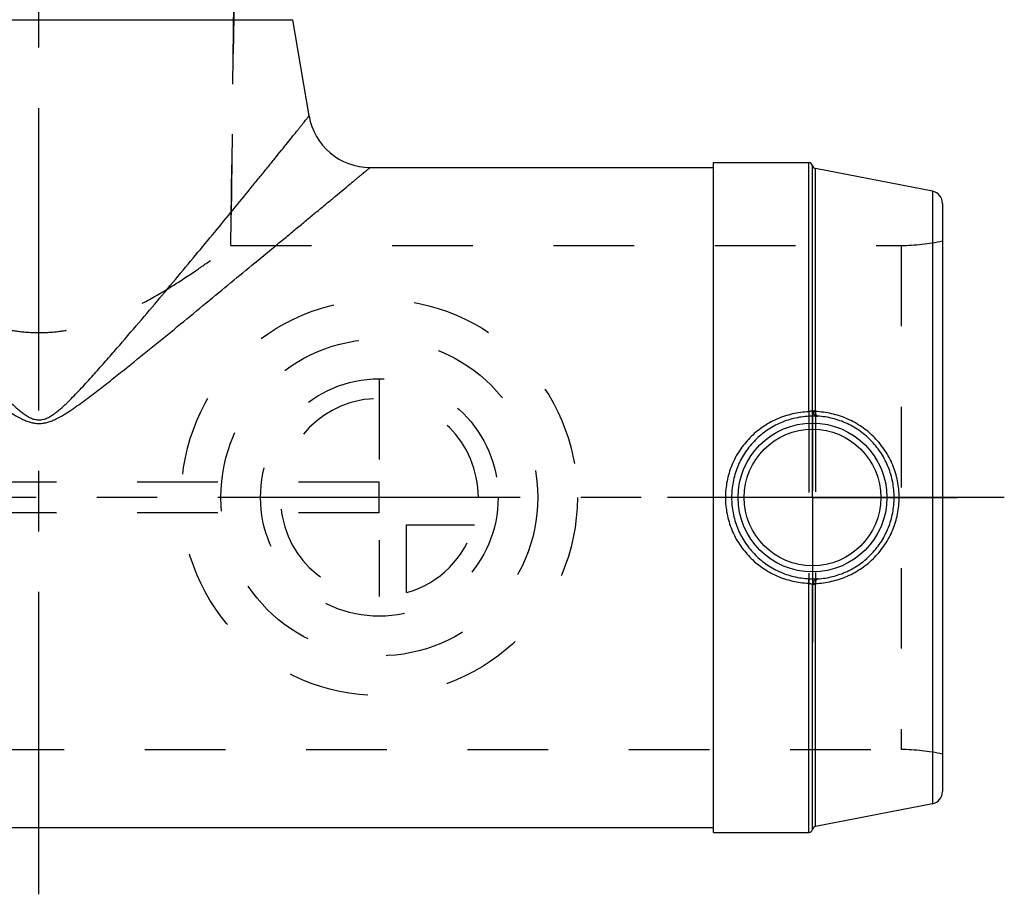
# Model space of a CAD drawing. Header units: millimetres. Extents: x 422 to 578, y 411 to 589.
# Tile 3 of 4: x 498 to 578, y 411 to 481. Entities that reach past the tile are written whole.
import ezdxf

# ---------------------------------------------------------------- set-up
doc = ezdxf.new("R2010")
doc.units = ezdxf.units.MM
doc.header["$LTSCALE"] = 65.185185
doc.linetypes.add('CENTER', pattern=[0.6, 0.375, -0.075, 0.075, -0.075])
doc.linetypes.add('HIDDEN', pattern=[0.2, 0.1, -0.1])
for name, color, linetype in [('ACHSEN_S', 7, 'CONTINUOUS'), ('KOERPER', 7, 'CONTINUOUS'), ('KONST.EL_MIT_GEO', 7, 'CONTINUOUS'), ('KURVEN', 7, 'CONTINUOUS')]:
    doc.layers.add(name, color=color, linetype=linetype)

msp = doc.modelspace()

# ---------------------------------------------------------------- linework, layer by layer
at = {"layer": 'ACHSEN_S', "color": 2, "linetype": 'CENTER'}
for p, q in [((500, 410.712), (500, 589.288)), ((578, 442.788), (422, 442.788))]:
    msp.add_line(p, q, dxfattribs=at)
at = {"layer": 'KOERPER', "color": 8, "linetype": 'HIDDEN'}
for p, q in [((516.3, 524.288), (515.5, 463.163)), ((515.5, 463.163), (569.667, 463.163)), ((430.333, 422.413), (569.667, 422.413))]:
    msp.add_line(p, q, dxfattribs=at)
at = {"layer": 'KOERPER', "color": 7, "linetype": 'Continuous'}
for p, q in [((521.825, 473.637), (520.524, 481.41)), ((526.757, 469.462), (554.5, 469.462)), ((554.5, 469.863), (562.2, 469.863)), ((554.5, 415.712), (554.5, 469.863)), ((445.5, 416.113), (554.5, 416.113)), ((554.5, 415.712), (562.2, 415.712))]:
    msp.add_line(p, q, dxfattribs=at)
at = {"layer": 'KOERPER', "color": 2, "linetype": 'CENTER'}
for q in [(562.5, 454.493), (550.795, 442.788), (574.205, 442.788), (562.5, 431.082)]:
    msp.add_line((562.5, 442.788), q, dxfattribs=at)
at = {"layer": 'KONST.EL_MIT_GEO', "color": 8, "linetype": 'HIDDEN'}
for p, q in [((515.5, 463.163), (516.3, 524.288)), ((569.667, 463.163), (569.667, 422.413)), ((562.2, 449.72), (562.2, 435.855)), ((562.494, 449.836), (562.494, 435.739)), ((562.732, 449.774), (562.732, 435.801)), ((527.5, 444.038), (472.5, 444.038)), ((527.5, 441.538), (527.5, 444.038)), ((527.5, 441.538), (472.5, 441.538))]:
    msp.add_line(p, q, dxfattribs=at)
at = {"layer": 'KONST.EL_MIT_GEO', "color": 7, "linetype": 'Continuous'}
for p, q in [((479.476, 481.41), (520.524, 481.41)), ((562.2, 449.72), (562.2, 469.863)), ((562.494, 449.836), (562.494, 469.62)), ((572.191, 467.545), (562.732, 469.383)), ((562.732, 449.774), (562.732, 469.383)), ((572.191, 467.545), (572.191, 418.03)), ((573, 466.563), (573, 419.012)), ((562.2, 415.712), (562.2, 435.855)), ((562.494, 415.955), (562.494, 435.739)), ((562.732, 416.192), (562.732, 435.801)), ((572.191, 418.03), (562.732, 416.192))]:
    msp.add_line(p, q, dxfattribs=at)
for radius in [6.017, 5.517]:
    msp.add_circle((562.5, 442.788), radius, dxfattribs=at)
for centre, radius, start, end in [((526.757, 474.462), 5, 189.5, 270), ((562.2, 469.562), 0.3, 11.09623, 90), ((562.789, 469.678), 0.3, 191.09623, 259), ((572, 466.563), 1, 0, 79), ((562.998, 449.857), 0.504, 182.40264, 193.25231), ((562.918, 449.773), 0.187, 179.96754, 191.56973), ((562.998, 435.718), 0.504, 166.74768, 177.59728), ((562.918, 435.802), 0.187, 168.43061, 180.03271), ((572, 419.012), 1, 281, 360), ((562.789, 415.897), 0.3, 101, 168.90377), ((562.2, 416.012), 0.3, 270, 348.90377)]:
    msp.add_arc(centre, radius, start, end, dxfattribs=at)
at = {"layer": 'KONST.EL_MIT_GEO', "color": 8, "linetype": 'HIDDEN'}
for centre, start, end in [((569.667, 478.163), 270, 282.83857), ((569.667, 407.413), 77.16143, 90)]:
    msp.add_arc(centre, 15, start, end, dxfattribs=at)
at = {"layer": 'KONST.EL_MIT_GEO', "color": 7, "linetype": 'Continuous'}
for points, knots in [([(478.175, 473.637), (478.175, 473.637), (478.176, 473.636), (478.178, 473.634), (478.181, 473.63), (478.187, 473.622), (478.198, 473.608), (478.215, 473.587), (478.236, 473.56), (478.262, 473.528), (478.293, 473.489), (478.344, 473.426), (478.418, 473.333), (478.521, 473.204), (478.641, 473.054), (478.778, 472.883), (478.931, 472.692), (479.166, 472.398), (479.497, 471.986), (479.933, 471.443), (480.42, 470.839), (480.952, 470.179), (481.525, 469.472), (482.134, 468.721), (483.008, 467.645), (484.168, 466.225), (485.63, 464.446), (487.172, 462.581), (488.781, 460.648), (490.448, 458.663), (492.164, 456.639), (493.627, 454.935), (494.824, 453.565), (495.587, 452.708), (496.207, 452.025), (496.68, 451.515), (497.161, 451.01), (497.653, 450.514), (498.078, 450.114), (498.434, 449.809), (498.71, 449.591), (499.001, 449.391), (499.311, 449.219), (499.645, 449.094), (500, 449.046), (500.355, 449.094), (500.689, 449.219), (500.999, 449.391), (501.29, 449.591), (501.566, 449.809), (501.922, 450.114), (502.347, 450.514), (502.839, 451.01), (503.32, 451.515), (503.793, 452.025), (504.413, 452.708), (505.176, 453.565), (506.373, 454.935), (507.836, 456.639), (509.552, 458.663), (511.219, 460.648), (512.828, 462.581), (514.37, 464.446), (515.832, 466.225), (516.992, 467.645), (517.866, 468.721), (518.475, 469.472), (519.048, 470.179), (519.58, 470.839), (520.067, 471.443), (520.503, 471.986), (520.834, 472.398), (521.069, 472.692), (521.222, 472.883), (521.359, 473.054), (521.479, 473.204), (521.582, 473.333), (521.656, 473.426), (521.707, 473.489), (521.738, 473.528), (521.764, 473.56), (521.785, 473.587), (521.802, 473.608), (521.813, 473.622), (521.819, 473.63), (521.822, 473.634), (521.824, 473.636), (521.825, 473.637), (521.825, 473.637)], [0, 0, 0, 0, 0.000015, 0.000058, 0.000131, 0.000232, 0.000523, 0.000928, 0.001449, 0.002084, 0.002833, 0.003694, 0.005748, 0.008238, 0.01115, 0.014471, 0.018187, 0.022282, 0.031545, 0.04213, 0.053907, 0.066754, 0.080558, 0.095216, 0.110633, 0.143431, 0.178401, 0.215114, 0.253236, 0.292503, 0.332703, 0.373665, 0.394387, 0.41525, 0.42573, 0.436241, 0.446782, 0.457353, 0.467955, 0.473269, 0.478593, 0.483927, 0.489275, 0.494634, 0.5, 0.505366, 0.510726, 0.516073, 0.521407, 0.526731, 0.532045, 0.542647, 0.553218, 0.563759, 0.57427, 0.58475, 0.605613, 0.626335, 0.667297, 0.707497, 0.746764, 0.784886, 0.821599, 0.856569, 0.889367, 0.904784, 0.919442, 0.933246, 0.946093, 0.95787, 0.968455, 0.977718, 0.981813, 0.985529, 0.98885, 0.991762, 0.994252, 0.996306, 0.997167, 0.997916, 0.998551, 0.999072, 0.999477, 0.999768, 0.999869, 0.999942, 0.999985, 1, 1, 1, 1]), ([(473.243, 469.462), (473.244, 469.462), (473.245, 469.461), (473.247, 469.46), (473.251, 469.456), (473.256, 469.452), (473.263, 469.447), (473.275, 469.437), (473.293, 469.421), (473.32, 469.399), (473.353, 469.372), (473.391, 469.34), (473.454, 469.288), (473.547, 469.211), (473.675, 469.105), (473.826, 468.98), (473.997, 468.838), (474.189, 468.679), (474.401, 468.504), (474.632, 468.313), (474.975, 468.028), (475.446, 467.638), (476.056, 467.133), (476.724, 466.58), (477.443, 465.985), (478.208, 465.352), (479.306, 464.444), (480.76, 463.241), (482.588, 461.73), (484.512, 460.143), (486.513, 458.495), (488.577, 456.8), (490.694, 455.07), (492.491, 453.614), (493.954, 452.446), (494.882, 451.717), (495.633, 451.139), (496.204, 450.709), (496.782, 450.286), (497.371, 449.875), (497.976, 449.484), (498.5, 449.188), (498.94, 448.989), (499.282, 448.868), (499.636, 448.786), (500, 448.757), (500.364, 448.786), (500.718, 448.868), (501.06, 448.989), (501.5, 449.188), (502.024, 449.484), (502.629, 449.875), (503.218, 450.286), (503.796, 450.709), (504.367, 451.139), (505.118, 451.717), (506.046, 452.446), (507.509, 453.614), (509.306, 455.07), (511.423, 456.8), (513.487, 458.495), (515.488, 460.143), (517.412, 461.73), (518.959, 463.009), (520.144, 463.989), (520.986, 464.685), (521.792, 465.352), (522.557, 465.985), (523.276, 466.58), (523.944, 467.133), (524.554, 467.638), (525.025, 468.028), (525.368, 468.313), (525.599, 468.504), (525.811, 468.679), (526.003, 468.838), (526.174, 468.98), (526.325, 469.105), (526.453, 469.211), (526.546, 469.288), (526.609, 469.34), (526.647, 469.372), (526.68, 469.399), (526.707, 469.421), (526.725, 469.437), (526.737, 469.447), (526.744, 469.452), (526.749, 469.456), (526.753, 469.46), (526.755, 469.461), (526.756, 469.462), (526.757, 469.462)], [0, 0, 0, 0, 0.000014, 0.000057, 0.000129, 0.000229, 0.000357, 0.000514, 0.000914, 0.001427, 0.002052, 0.002789, 0.003637, 0.005662, 0.008117, 0.010991, 0.014272, 0.017945, 0.021997, 0.026412, 0.031175, 0.041682, 0.053393, 0.066191, 0.079961, 0.094603, 0.110021, 0.142862, 0.177918, 0.214743, 0.252986, 0.292369, 0.332667, 0.373702, 0.394448, 0.415326, 0.42581, 0.436322, 0.446863, 0.45743, 0.468025, 0.478649, 0.483975, 0.48931, 0.494653, 0.5, 0.505347, 0.51069, 0.516025, 0.521351, 0.531975, 0.54257, 0.553138, 0.563678, 0.57419, 0.584674, 0.605552, 0.626298, 0.667333, 0.707631, 0.747014, 0.785257, 0.822082, 0.857138, 0.873868, 0.889979, 0.905397, 0.920039, 0.933809, 0.946607, 0.958318, 0.968825, 0.973588, 0.978003, 0.982055, 0.985728, 0.989009, 0.991883, 0.994338, 0.996363, 0.997211, 0.997948, 0.998573, 0.999086, 0.999486, 0.999643, 0.999771, 0.999871, 0.999943, 0.999986, 1, 1, 1, 1]), ([(562.2, 449.72), (561.755, 449.701), (560.866, 449.58), (559.595, 449.153), (558.429, 448.497), (557.408, 447.635), (556.568, 446.595), (555.941, 445.411), (555.553, 444.126), (555.465, 443.233), (555.465, 442.788)], [0, 0, 0, 0, 0.125452, 0.250596, 0.375364, 0.499898, 0.624463, 0.749306, 0.874522, 1, 1, 1, 1]), ([(562.494, 449.836), (562.48, 449.799), (562.424, 449.768), (562.357, 449.747), (562.29, 449.732), (562.237, 449.724), (562.2, 449.72)], [0, 0, 0, 0, 0.368964, 0.505263, 0.658639, 1, 1, 1, 1]), ([(562.2, 449.72), (562.202, 449.671), (562.206, 449.602), (562.21, 449.515), (562.213, 449.461), (562.216, 449.416), (562.218, 449.386), (562.219, 449.368), (562.22, 449.359), (562.221, 449.353), (562.221, 449.35), (562.221, 449.349)], [0, 0, 0, 0, 0.390622, 0.560309, 0.707001, 0.82697, 0.91717, 0.950361, 0.975317, 0.991888, 1, 1, 1, 1]), ([(562.494, 449.836), (562.502, 449.826), (562.53, 449.809), (562.582, 449.792), (562.652, 449.78), (562.704, 449.775), (562.732, 449.774)], [0, 0, 0, 0, 0.148033, 0.372552, 0.663621, 1, 1, 1, 1]), ([(562.507, 449.741), (562.519, 449.69), (562.558, 449.592), (562.655, 449.472), (562.777, 449.39), (562.869, 449.364), (562.915, 449.36)], [0, 0, 0, 0, 0.265724, 0.523977, 0.769356, 1, 1, 1, 1]), ([(562.507, 449.741), (562.511, 449.739), (562.522, 449.734), (562.549, 449.727), (562.595, 449.724), (562.661, 449.727), (562.709, 449.732), (562.735, 449.736)], [0, 0, 0, 0, 0.06283, 0.145212, 0.368618, 0.660242, 1, 1, 1, 1]), ([(569.502, 442.788), (569.502, 443.234), (569.414, 444.131), (569.023, 445.422), (568.39, 446.613), (567.54, 447.66), (566.507, 448.526), (565.331, 449.18), (564.06, 449.6), (563.176, 449.718), (562.735, 449.736)], [0, 0, 0, 0, 0.125328, 0.250639, 0.375949, 0.50128, 0.626595, 0.751714, 0.876307, 1, 1, 1, 1]), ([(562.915, 449.36), (562.904, 449.362), (562.882, 449.37), (562.852, 449.394), (562.824, 449.429), (562.788, 449.493), (562.754, 449.597), (562.74, 449.687), (562.735, 449.736)], [0, 0, 0, 0, 0.073778, 0.158778, 0.259459, 0.377426, 0.662599, 1, 1, 1, 1]), ([(562.221, 449.349), (561.803, 449.331), (560.97, 449.214), (559.781, 448.803), (558.695, 448.175), (557.749, 447.354), (556.975, 446.368), (556.4, 445.252), (556.045, 444.044), (555.965, 443.206), (555.965, 442.788)], [0, 0, 0, 0, 0.125519, 0.250666, 0.375371, 0.499815, 0.624313, 0.74915, 0.874424, 1, 1, 1, 1]), ([(562.915, 449.36), (562.88, 449.359), (562.792, 449.358), (562.637, 449.358), (562.441, 449.356), (562.297, 449.352), (562.221, 449.349)], [0, 0, 0, 0, 0.150949, 0.37944, 0.671175, 1, 1, 1, 1]), ([(569.098, 442.788), (569.098, 443.203), (569.019, 444.035), (568.67, 445.237), (568.101, 446.353), (567.332, 447.342), (566.391, 448.167), (565.313, 448.799), (564.141, 449.213), (563.323, 449.337), (562.915, 449.36)], [0, 0, 0, 0, 0.125359, 0.250694, 0.376021, 0.501369, 0.626711, 0.751858, 0.876435, 1, 1, 1, 1]), ([(555.465, 442.788), (555.465, 442.342), (555.553, 441.449), (555.941, 440.164), (556.568, 438.98), (557.408, 437.94), (558.429, 437.078), (559.595, 436.422), (560.866, 435.995), (561.755, 435.874), (562.2, 435.855)], [0, 0, 0, 0, 0.125478, 0.250694, 0.375537, 0.500102, 0.624636, 0.749404, 0.874548, 1, 1, 1, 1]), ([(555.965, 442.788), (555.965, 442.369), (556.045, 441.531), (556.4, 440.323), (556.975, 439.207), (557.749, 438.221), (558.695, 437.4), (559.781, 436.772), (560.97, 436.361), (561.803, 436.244), (562.221, 436.226)], [0, 0, 0, 0, 0.125576, 0.25085, 0.375687, 0.500185, 0.624629, 0.749334, 0.874481, 1, 1, 1, 1]), ([(562.735, 435.839), (563.176, 435.857), (564.06, 435.975), (565.331, 436.395), (566.507, 437.049), (567.54, 437.915), (568.39, 438.962), (569.023, 440.153), (569.414, 441.444), (569.502, 442.341), (569.502, 442.788)], [0, 0, 0, 0, 0.123693, 0.248285, 0.373404, 0.49872, 0.624051, 0.74936, 0.874672, 1, 1, 1, 1]), ([(562.915, 436.215), (563.323, 436.238), (564.141, 436.362), (565.313, 436.776), (566.391, 437.408), (567.332, 438.233), (568.101, 439.222), (568.67, 440.338), (569.019, 441.54), (569.098, 442.372), (569.098, 442.788)], [0, 0, 0, 0, 0.123564, 0.248142, 0.373289, 0.498631, 0.623979, 0.749305, 0.874641, 1, 1, 1, 1]), ([(562.2, 435.855), (562.202, 435.904), (562.206, 435.973), (562.21, 436.06), (562.213, 436.114), (562.216, 436.159), (562.218, 436.189), (562.219, 436.207), (562.22, 436.216), (562.221, 436.222), (562.221, 436.225), (562.221, 436.226)], [0, 0, 0, 0, 0.390622, 0.560309, 0.707001, 0.826971, 0.91717, 0.950361, 0.975317, 0.991888, 1, 1, 1, 1]), ([(562.221, 436.226), (562.297, 436.223), (562.441, 436.219), (562.637, 436.217), (562.792, 436.217), (562.88, 436.216), (562.915, 436.215)], [0, 0, 0, 0, 0.328821, 0.620555, 0.849045, 1, 1, 1, 1]), ([(562.915, 436.215), (562.869, 436.211), (562.777, 436.185), (562.655, 436.103), (562.558, 435.983), (562.519, 435.885), (562.507, 435.834)], [0, 0, 0, 0, 0.230643, 0.476021, 0.734276, 1, 1, 1, 1]), ([(562.735, 435.839), (562.74, 435.888), (562.754, 435.978), (562.788, 436.082), (562.824, 436.146), (562.852, 436.181), (562.882, 436.205), (562.904, 436.213), (562.915, 436.215)], [0, 0, 0, 0, 0.337402, 0.622577, 0.740544, 0.841225, 0.926226, 1, 1, 1, 1]), ([(562.2, 435.855), (562.237, 435.851), (562.29, 435.843), (562.357, 435.828), (562.424, 435.807), (562.48, 435.776), (562.494, 435.739)], [0, 0, 0, 0, 0.341358, 0.494734, 0.631033, 1, 1, 1, 1]), ([(562.494, 435.739), (562.502, 435.749), (562.53, 435.766), (562.582, 435.783), (562.652, 435.795), (562.704, 435.8), (562.732, 435.801)], [0, 0, 0, 0, 0.148033, 0.372551, 0.663621, 1, 1, 1, 1]), ([(562.507, 435.834), (562.511, 435.836), (562.522, 435.841), (562.549, 435.848), (562.595, 435.851), (562.661, 435.848), (562.709, 435.843), (562.735, 435.839)], [0, 0, 0, 0, 0.06283, 0.145212, 0.368618, 0.660242, 1, 1, 1, 1])]:
    msp.add_open_spline(points, degree=3, knots=knots, dxfattribs=at)
at = {"layer": 'KONST.EL_MIT_GEO', "color": 8, "linetype": 'HIDDEN'}
msp.add_open_spline([(484.5, 463.163), (484.92, 462.846), (485.822, 462.179), (487.353, 461.096), (489.205, 459.873), (491.427, 458.564), (493.525, 457.549), (495.377, 456.865), (496.865, 456.452), (498.415, 456.182), (500, 456.088), (501.585, 456.182), (503.135, 456.452), (504.623, 456.865), (506.475, 457.549), (508.573, 458.564), (510.795, 459.873), (512.647, 461.096), (514.178, 462.179), (515.08, 462.846), (515.5, 463.163)], degree=3, knots=[0, 0, 0, 0, 0.045532, 0.097202, 0.162477, 0.237778, 0.320477, 0.363994, 0.408629, 0.45409, 0.5, 0.54591, 0.591371, 0.636006, 0.679523, 0.762222, 0.837523, 0.902798, 0.954468, 1, 1, 1, 1], dxfattribs=at)
at = {"layer": 'KURVEN', "color": 8, "linetype": 'HIDDEN'}
for p, q in [((527.5, 452.387), (527.5, 434.788)), ((537.1, 442.788), (527.5, 442.788)), ((529.7, 440.587), (535.192, 440.587)), ((529.7, 435.096), (529.7, 440.587))]:
    msp.add_line(p, q, dxfattribs=at)
for radius in [16, 12.8, 9.6]:
    msp.add_circle((527.5, 442.788), radius, dxfattribs=at)
for start, end in [(0, 270), (285.96201, 344.03799)]:
    msp.add_arc((527.5, 442.788), 8, start, end, dxfattribs=at)

doc.saveas('drawing.dxf')
